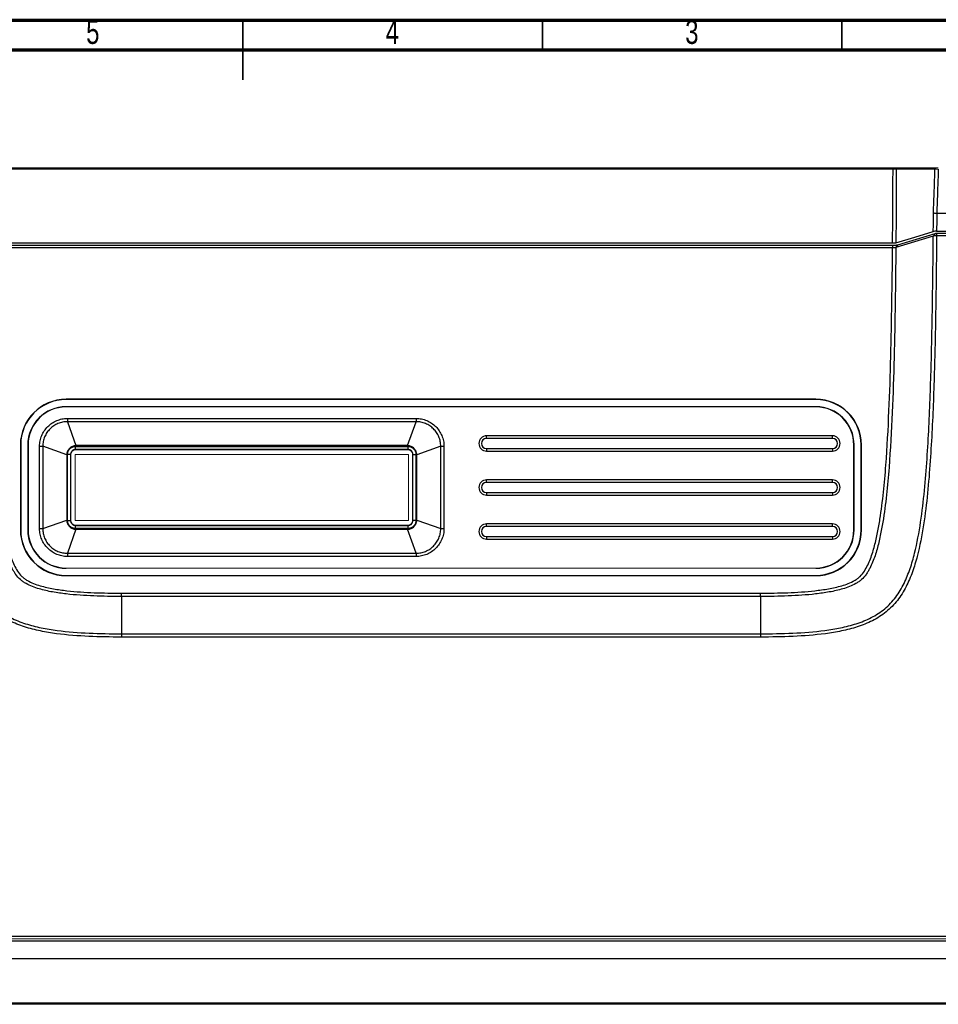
# Model space of a CAD drawing. Header units: millimetres. Extents: x 15 to 415, y 5 to 292.
# Tile 5 of 6: x 178 to 331, y 128 to 292. Entities that reach past the tile are written whole.
import ezdxf

# ---------------------------------------------------------------- set-up
doc = ezdxf.new("R2010")
doc.units = ezdxf.units.MM
doc.styles.add('SLDTEXTSTYLE0', font='TXT', dxfattribs={"width": 0.75})

msp = doc.modelspace()

# ---------------------------------------------------------------- linework, layer by layer
at = {"color": 7, "linetype": 'Continuous', "lineweight": 70}
for p, q in [((15, 292), (415, 292)), ((20, 287), (410, 287))]:
    msp.add_line(p, q, dxfattribs=at)
at = {"color": 7, "linetype": 'Continuous', "lineweight": 35}
for p, q in [((215, 292), (215, 282)), ((215, 287), (215, 292)), ((265, 287), (265, 292)), ((315, 287), (315, 292))]:
    msp.add_line(p, q, dxfattribs=at)
at = {"color": 7, "linetype": 'Continuous', "lineweight": 25}
for p, q in [((172.61, 267.33), (323.54, 267.33)), ((323.54, 267.1), (172.61, 267.1)), ((323.54, 267.1), (323.54, 267.33)), ((324.09, 267.1), (324.3, 267.33)), ((330.54, 267.1), (324.09, 267.1)), ((324.3, 267.33), (330.75, 267.33)), ((336.97, 259.71), (330.84, 259.71)), ((330.81, 256.73), (336.97, 256.73)), ((330.26, 255.93), (324.01, 254.03)), ((324.33, 254.47), (330.58, 256.37)), ((330.58, 256.37), (330.26, 255.93)), ((330.81, 256.4), (330.81, 255.95)), ((330.81, 256.4), (336.97, 256.4)), ((336.97, 255.95), (330.81, 255.95)), ((323.46, 254.72), (172.68, 254.72)), ((172.69, 254.38), (323.46, 254.38)), ((323.46, 253.94), (172.69, 253.94)), ((323.46, 254.38), (323.46, 253.94)), ((324.33, 254.47), (324.01, 254.03)), ((310.65, 228.66), (185.5, 228.66)), ((185.5, 228.61), (185.5, 228.66)), ((310.65, 228.61), (185.5, 228.61)), ((310.65, 228.61), (310.65, 228.66)), ((185.5, 227.43), (185.5, 227.39)), ((310.65, 227.43), (185.5, 227.43)), ((310.65, 227.39), (185.5, 227.39)), ((310.65, 227.43), (310.65, 227.39)), ((185.72, 225.47), (243.93, 225.47)), ((185.72, 225.47), (185.72, 224.92)), ((243.93, 225.47), (243.93, 224.92)), ((243.93, 224.92), (185.72, 224.92)), ((185.72, 224.92), (187.15, 220.92)), ((242.5, 220.92), (243.93, 224.92)), ((313.44, 222.56), (255.69, 222.56)), ((255.69, 222.14), (255.69, 222.56)), ((313.44, 222.14), (255.69, 222.14)), ((313.44, 222.14), (313.44, 222.56)), ((177.88, 221.04), (177.88, 206.84)), ((177.92, 221.04), (177.88, 221.04)), ((177.92, 221.04), (177.92, 206.84)), ((179.11, 221.04), (179.11, 206.84)), ((179.11, 221.04), (179.15, 221.04)), ((179.15, 221.04), (179.15, 206.84)), ((181.07, 207.06), (181.07, 220.82)), ((181.07, 220.82), (181.62, 220.82)), ((181.62, 220.82), (181.62, 207.06)), ((185.62, 219.39), (181.62, 220.82)), ((187.07, 220.28), (187.07, 220.8)), ((187.07, 220.8), (242.58, 220.8)), ((242.5, 220.92), (187.15, 220.92)), ((242.58, 220.28), (242.58, 220.8)), ((248.03, 220.82), (244.04, 219.39)), ((248.03, 207.06), (248.03, 220.82)), ((248.03, 220.82), (248.58, 220.82)), ((248.58, 220.82), (248.58, 207.06)), ((255.69, 220.45), (255.69, 220.02)), ((255.69, 220.45), (313.44, 220.45)), ((313.44, 220.45), (313.44, 220.02)), ((317, 206.84), (317, 221.04)), ((317.04, 221.04), (317, 221.04)), ((317.04, 206.84), (317.04, 221.04)), ((318.22, 206.84), (318.22, 221.04)), ((318.22, 221.04), (318.27, 221.04)), ((318.27, 206.84), (318.27, 221.04)), ((185.62, 219.39), (185.62, 208.49)), ((186.26, 219.47), (185.74, 219.47)), ((185.74, 208.41), (185.74, 219.47)), ((186.26, 219.47), (186.26, 208.41)), ((186.29, 219.43), (186.26, 219.47)), ((242.58, 220.28), (187.07, 220.28)), ((187.07, 220.28), (187.11, 220.25)), ((242.55, 220.25), (242.58, 220.28)), ((243.39, 219.47), (243.36, 219.43)), ((243.39, 219.47), (243.91, 219.47)), ((243.39, 208.41), (243.39, 219.47)), ((243.91, 219.47), (243.91, 208.41)), ((244.04, 208.49), (244.04, 219.39)), ((255.69, 220.02), (313.44, 220.02)), ((313.44, 215.21), (255.69, 215.21)), ((255.69, 214.78), (255.69, 215.21)), ((313.44, 214.78), (255.69, 214.78)), ((313.44, 214.78), (313.44, 215.21)), ((255.69, 213.09), (255.69, 212.67)), ((255.69, 213.09), (313.44, 213.09)), ((255.69, 212.67), (313.44, 212.67)), ((313.44, 213.09), (313.44, 212.67)), ((181.62, 207.06), (185.62, 208.49)), ((185.74, 208.41), (186.26, 208.41)), ((186.26, 208.41), (186.29, 208.44)), ((187.11, 207.63), (187.07, 207.6)), ((187.07, 207.08), (187.07, 207.6)), ((187.07, 207.6), (242.58, 207.6)), ((242.58, 207.6), (242.55, 207.63)), ((242.58, 207.08), (242.58, 207.6)), ((243.36, 208.44), (243.39, 208.41)), ((243.91, 208.41), (243.39, 208.41)), ((244.04, 208.49), (248.03, 207.06)), ((313.44, 207.85), (255.69, 207.85)), ((255.69, 207.43), (255.69, 207.85)), ((313.44, 207.43), (255.69, 207.43)), ((313.44, 207.43), (313.44, 207.85)), ((177.92, 206.84), (177.88, 206.84)), ((179.11, 206.84), (179.15, 206.84)), ((181.07, 207.06), (181.62, 207.06)), ((187.15, 206.95), (185.72, 202.96)), ((242.58, 207.08), (187.07, 207.08)), ((187.15, 206.95), (242.5, 206.95)), ((243.93, 202.96), (242.5, 206.95)), ((248.03, 207.06), (248.58, 207.06)), ((255.69, 205.74), (255.69, 205.31)), ((255.69, 205.74), (313.44, 205.74)), ((313.44, 205.74), (313.44, 205.31)), ((317.04, 206.84), (317, 206.84)), ((318.22, 206.84), (318.27, 206.84)), ((255.69, 205.31), (313.44, 205.31)), ((185.72, 202.96), (243.93, 202.96)), ((185.72, 202.96), (185.72, 202.41)), ((243.93, 202.41), (185.72, 202.41)), ((243.93, 202.96), (243.93, 202.41)), ((185.5, 199.26), (185.5, 199.22)), ((185.5, 199.26), (310.65, 199.26)), ((185.5, 199.22), (310.65, 199.22)), ((310.65, 199.26), (310.65, 199.22)), ((194.73, 195.74), (194.73, 196.29)), ((194.73, 196.29), (301.41, 196.29)), ((194.73, 195.74), (194.73, 189.51)), ((301.41, 195.74), (194.73, 195.74)), ((301.41, 195.74), (301.41, 196.29)), ((301.41, 195.74), (301.41, 189.51)), ((194.73, 189.51), (194.73, 188.96)), ((194.73, 189.51), (301.41, 189.51)), ((301.41, 189.51), (301.41, 188.96)), ((301.41, 188.96), (194.73, 188.96)), ((159.17, 139), (336.97, 139)), ((159.17, 138.22), (336.97, 138.22)), ((336.97, 135.25), (159.17, 135.25)), ((159.17, 127.88), (336.97, 127.88)), ((336.97, 127.63), (159.17, 127.63))]:
    msp.add_line(p, q, dxfattribs=at)
at = {"color": 144, "linetype": 'Continuous', "lineweight": 18}
for p, q in [((330.75, 267.33), (330.54, 267.1)), ((186.29, 208.44), (186.29, 219.43)), ((242.66, 219.42), (187.01, 219.43)), ((187.01, 219.43), (187.01, 208.45)), ((187.11, 220.25), (242.55, 220.25)), ((242.66, 208.44), (242.66, 219.42)), ((243.36, 219.43), (243.36, 208.44)), ((187.01, 208.45), (242.66, 208.44)), ((242.55, 207.63), (187.11, 207.63)), ((185.5, 200.44), (185.5, 200.49)), ((185.5, 200.49), (310.65, 200.49)), ((185.5, 200.44), (310.65, 200.44)), ((287.58, 200.44), (287.57, 200.49)), ((288.58, 200.49), (288.58, 200.44)), ((310.65, 200.44), (310.65, 200.49)), ((336.97, 138.56), (159.17, 138.56))]:
    msp.add_line(p, q, dxfattribs=at)
at = {"color": 7, "linetype": 'Continuous', "lineweight": 25, "flags": 128}
msp.add_lwpolyline([(324.02, 254.77), (327.19, 255.74), (330.26, 256.68)], dxfattribs=at)
at = {"color": 7, "linetype": 'Continuous', "lineweight": 25}
for centre, radius, start, end in [((185.5, 221.04), 7.62, 90, 180), ((185.5, 221.04), 7.58, 90, 180), ((310.65, 221.04), 7.62, 0, 90), ((310.65, 221.04), 7.58, 0, 90), ((185.5, 221.04), 6.39, 90, 180), ((185.5, 221.04), 6.35, 90, 180), ((310.65, 221.04), 6.39, 0, 90), ((310.65, 221.04), 6.35, 0, 90), ((255.69, 221.29), 1.27, 90, 270), ((255.69, 221.29), 0.844, 90, 270), ((313.44, 221.29), 1.27, 270, 90), ((313.44, 221.29), 0.844, 270, 90), ((255.69, 213.94), 1.27, 90, 270), ((255.69, 213.94), 0.844, 90, 270), ((313.44, 213.94), 1.27, 270, 90), ((313.44, 213.94), 0.844, 270, 90), ((255.69, 206.58), 1.27, 90, 270), ((255.69, 206.58), 0.844, 90, 270), ((313.44, 206.58), 1.27, 270, 90), ((313.44, 206.58), 0.844, 270, 90), ((185.5, 206.84), 7.62, 180, 270), ((185.5, 206.84), 7.58, 180, 270), ((185.5, 206.84), 6.39, 180, 270), ((185.5, 206.84), 6.35, 180, 270), ((310.65, 206.84), 7.62, 270, 0), ((310.65, 206.84), 6.35, 270, 0), ((310.65, 206.84), 7.58, 270, 0), ((310.65, 206.84), 6.39, 270, 0)]:
    msp.add_arc(centre, radius, start, end, dxfattribs=at)
at = {"color": 144, "linetype": 'Continuous', "lineweight": 18}
for centre, major_axis in [((187.11, 219.43), (0.575, -0.575)), ((242.55, 219.43), (-0.575, -0.575)), ((187.11, 208.44), (0.575, 0.575)), ((242.55, 208.44), (-0.575, 0.575))]:
    msp.add_ellipse(centre, major_axis=major_axis, ratio=0.999695, start_param=2.356347, end_param=3.926839, dxfattribs=at)
at = {"color": 7, "linetype": 'Continuous', "lineweight": 25}
for points, knots in [([(323.46, 254.72), (323.48, 256.82), (323.5, 258.92), (323.51, 261.03), (323.52, 263.05), (323.53, 265.08), (323.54, 267.1)], [0, 0, 0, 0, 0.0063077, 0.0063077, 0.0063077, 0.01238248, 0.01238248, 0.01238248, 0.01238248]), ([(323.54, 267.33), (323.54, 267.33), (323.55, 267.33), (323.57, 267.33), (323.58, 267.33), (323.6, 267.33), (323.62, 267.33), (323.64, 267.33), (323.65, 267.33), (323.67, 267.33), (323.69, 267.33), (323.7, 267.33), (323.72, 267.33), (323.73, 267.33), (323.75, 267.33), (323.76, 267.33), (323.78, 267.33), (323.8, 267.33), (323.81, 267.33), (323.83, 267.33), (323.84, 267.33), (323.86, 267.33), (323.87, 267.33), (323.89, 267.33), (323.91, 267.33), (323.92, 267.33), (323.94, 267.33), (323.95, 267.33), (323.96, 267.33), (323.98, 267.33), (323.99, 267.33), (324.01, 267.33), (324.02, 267.33), (324.03, 267.33), (324.05, 267.33), (324.06, 267.33), (324.07, 267.33), (324.09, 267.33), (324.1, 267.33), (324.11, 267.33), (324.12, 267.33), (324.14, 267.33), (324.15, 267.33), (324.16, 267.33), (324.17, 267.33), (324.18, 267.33), (324.19, 267.33), (324.2, 267.33), (324.21, 267.33), (324.22, 267.33), (324.24, 267.33), (324.25, 267.33), (324.26, 267.33), (324.27, 267.33), (324.28, 267.33), (324.28, 267.33), (324.29, 267.33), (324.3, 267.33), (324.3, 267.33)], [0, 0, 0, 0, 0.015765, 0.031491, 0.044046, 0.062841, 0.087842, 0.102818, 0.125256, 0.141524, 0.165918, 0.178115, 0.196416, 0.217784, 0.230618, 0.249894, 0.266237, 0.29081, 0.303133, 0.321664, 0.343268, 0.356206, 0.375564, 0.391911, 0.416385, 0.428606, 0.446923, 0.468276, 0.481084, 0.500295, 0.516562, 0.540982, 0.553206, 0.571563, 0.593021, 0.605923, 0.625319, 0.641788, 0.666481, 0.67879, 0.697204, 0.718636, 0.73147, 0.750687, 0.766929, 0.791268, 0.80343, 0.821669, 0.842949, 0.855721, 0.87489, 0.899771, 0.914723, 0.937196, 0.949708, 0.968518, 0.984237, 1, 1, 1, 1]), ([(324.09, 267.1), (324.08, 267.1), (324.05, 267.1), (323.99, 267.1), (323.93, 267.1), (323.84, 267.1), (323.71, 267.1), (323.6, 267.1), (323.54, 267.1)], [0, 0, 0, 0, 0.1168877, 0.2392339, 0.3670374, 0.5002974, 0.7095884, 1, 1, 1, 1]), ([(324.09, 267.1), (324.09, 266.66), (324.09, 266.23), (324.07, 261.67), (324.04, 258.04), (324.02, 254.77)], [0.93765496, 0.93765496, 0.93765496, 0.93765496, 0.94086715, 0.94086715, 0.97196219, 0.97196219, 0.97196219, 0.97196219]), ([(330.29, 259.73), (330.33, 261), (330.38, 262.27), (330.42, 263.54), (330.46, 264.73), (330.5, 265.91), (330.54, 267.1)], [0, 0, 0, 0, 0.003820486, 0.003820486, 0.003820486, 0.007386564, 0.007386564, 0.007386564, 0.007386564]), ([(331.1, 267.09), (331.05, 265.89), (331.01, 264.7), (330.97, 263.51), (330.93, 262.24), (330.88, 260.97), (330.84, 259.71)], [0.000241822, 0.000241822, 0.000241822, 0.000241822, 0.003830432, 0.003830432, 0.003830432, 0.007635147, 0.007635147, 0.007635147, 0.007635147]), ([(330.84, 259.71), (330.72, 259.71), (330.61, 259.71), (330.42, 259.72), (330.34, 259.73), (330.29, 259.73)], [0, 0, 0, 0, 0.5, 0.5, 1, 1, 1, 1]), ([(330.84, 259.71), (330.83, 259.21), (330.83, 258.72), (330.83, 258.22), (330.82, 257.72), (330.82, 257.23), (330.81, 256.73)], [0, 0, 0, 0, 0.001490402, 0.001490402, 0.001490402, 0.002975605, 0.002975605, 0.002975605, 0.002975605]), ([(330.81, 256.73), (330.7, 256.73), (330.59, 256.73), (330.4, 256.71), (330.32, 256.69), (330.26, 256.68)], [0, 0, 0, 0, 0.5, 0.5, 1, 1, 1, 1]), ([(194.73, 188.96), (192.92, 188.96), (191.11, 188.99), (187.5, 189.15), (185.7, 189.29), (183, 189.64), (182.11, 189.79), (180.32, 190.16), (179.44, 190.38), (178.14, 190.8), (177.72, 190.95), (176.87, 191.29), (176.46, 191.48), (175.65, 191.89), (175.25, 192.12), (174.49, 192.61), (174.12, 192.88), (173.07, 193.73), (172.44, 194.37), (171.6, 195.45), (171.34, 195.82), (170.86, 196.58), (170.64, 196.98), (170.02, 198.17), (169.68, 199), (169.22, 200.28), (169.08, 200.71), (168.81, 201.57), (168.69, 202), (168.12, 204.17), (167.79, 205.93), (167.24, 209.46), (167.03, 211.23), (166.67, 214.79), (166.53, 216.57), (166.28, 220.15), (166.17, 221.93), (165.91, 227.3), (165.78, 230.88), (165.59, 238.04), (165.52, 241.63), (165.41, 248.79), (165.37, 252.37), (165.34, 255.95)], [0, 0, 0, 0, 0.0625, 0.0625, 0.125, 0.125, 0.15625, 0.15625, 0.1875, 0.1875, 0.203125, 0.203125, 0.21875, 0.21875, 0.234375, 0.234375, 0.25, 0.25, 0.28125, 0.28125, 0.296875, 0.296875, 0.3125, 0.3125, 0.34375, 0.34375, 0.359375, 0.359375, 0.375, 0.375, 0.4375, 0.4375, 0.5, 0.5, 0.5625, 0.5625, 0.625, 0.625, 0.75, 0.75, 0.875, 0.875, 1, 1, 1, 1]), ([(165.89, 255.93), (165.92, 252.39), (165.96, 248.84), (166.07, 241.75), (166.14, 238.21), (166.33, 231.12), (166.45, 227.58), (166.71, 222.26), (166.81, 220.49), (167.05, 216.96), (167.19, 215.19), (167.53, 211.67), (167.74, 209.91), (168.26, 206.42), (168.58, 204.68), (169.23, 202.1), (169.47, 201.24), (170.05, 199.54), (170.39, 198.72), (171.17, 197.12), (171.62, 196.35), (172.7, 194.91), (173.31, 194.26), (174.34, 193.4), (174.7, 193.13), (175.45, 192.64), (175.84, 192.41), (176.64, 192), (177.05, 191.81), (177.89, 191.47), (178.31, 191.32), (179.59, 190.91), (180.47, 190.69), (182.23, 190.32), (183.12, 190.18), (185.79, 189.83), (187.57, 189.7), (191.15, 189.54), (192.94, 189.51), (194.73, 189.51)], [0, 0, 0, 0, 0.125, 0.125, 0.25, 0.25, 0.375, 0.375, 0.4375, 0.4375, 0.5, 0.5, 0.5625, 0.5625, 0.625, 0.625, 0.65625, 0.65625, 0.6875, 0.6875, 0.71875, 0.71875, 0.75, 0.75, 0.765625, 0.765625, 0.78125, 0.78125, 0.796875, 0.796875, 0.8125, 0.8125, 0.84375, 0.84375, 0.875, 0.875, 0.9375, 0.9375, 1, 1, 1, 1]), ([(330.81, 255.95), (330.78, 252.37), (330.74, 248.79), (330.63, 241.63), (330.56, 238.04), (330.37, 230.88), (330.24, 227.3), (329.97, 221.93), (329.87, 220.15), (329.62, 216.57), (329.48, 214.79), (329.12, 211.23), (328.91, 209.46), (328.36, 205.93), (328.03, 204.17), (327.46, 202), (327.34, 201.57), (327.07, 200.71), (326.93, 200.28), (326.47, 199), (326.12, 198.17), (325.51, 196.98), (325.29, 196.58), (324.81, 195.82), (324.55, 195.45), (323.71, 194.37), (323.08, 193.73), (322.03, 192.88), (321.66, 192.61), (320.9, 192.12), (320.5, 191.89), (319.69, 191.48), (319.28, 191.29), (318.43, 190.95), (318.01, 190.8), (316.71, 190.38), (315.82, 190.16), (314.04, 189.79), (313.14, 189.64), (310.45, 189.29), (308.65, 189.15), (305.04, 188.99), (303.23, 188.96), (301.41, 188.96)], [0, 0, 0, 0, 0.125, 0.125, 0.25, 0.25, 0.375, 0.375, 0.4375, 0.4375, 0.5, 0.5, 0.5625, 0.5625, 0.625, 0.625, 0.640625, 0.640625, 0.65625, 0.65625, 0.6875, 0.6875, 0.703125, 0.703125, 0.71875, 0.71875, 0.75, 0.75, 0.765625, 0.765625, 0.78125, 0.78125, 0.796875, 0.796875, 0.8125, 0.8125, 0.84375, 0.84375, 0.875, 0.875, 0.9375, 0.9375, 1, 1, 1, 1]), ([(301.41, 189.51), (303.21, 189.51), (305, 189.54), (308.58, 189.7), (310.36, 189.83), (313.03, 190.18), (313.91, 190.32), (315.68, 190.69), (316.55, 190.91), (317.84, 191.32), (318.26, 191.47), (319.1, 191.81), (319.51, 192), (320.31, 192.41), (320.7, 192.64), (321.45, 193.13), (321.81, 193.4), (322.84, 194.26), (323.45, 194.91), (324.53, 196.35), (324.98, 197.12), (325.76, 198.72), (326.09, 199.54), (326.68, 201.24), (326.92, 202.1), (327.57, 204.68), (327.88, 206.42), (328.41, 209.91), (328.61, 211.67), (328.96, 215.19), (329.1, 216.96), (329.34, 220.49), (329.44, 222.26), (329.7, 227.58), (329.82, 231.12), (330.01, 238.21), (330.08, 241.75), (330.19, 248.84), (330.23, 252.39), (330.26, 255.93)], [0, 0, 0, 0, 0.0625, 0.0625, 0.125, 0.125, 0.15625, 0.15625, 0.1875, 0.1875, 0.203125, 0.203125, 0.21875, 0.21875, 0.234375, 0.234375, 0.25, 0.25, 0.28125, 0.28125, 0.3125, 0.3125, 0.34375, 0.34375, 0.375, 0.375, 0.4375, 0.4375, 0.5, 0.5, 0.5625, 0.5625, 0.625, 0.625, 0.75, 0.75, 0.875, 0.875, 1, 1, 1, 1]), ([(330.81, 255.95), (330.78, 255.95), (330.73, 255.96), (330.64, 255.95), (330.56, 255.95), (330.49, 255.95), (330.42, 255.95), (330.36, 255.94), (330.3, 255.94), (330.27, 255.94), (330.26, 255.93)], [0, 0, 0, 0, 0.122608, 0.246981, 0.373129, 0.501061, 0.62367, 0.750972, 0.871589, 1, 1, 1, 1]), ([(330.58, 256.37), (330.59, 256.37), (330.6, 256.38), (330.63, 256.38), (330.65, 256.39), (330.68, 256.39), (330.71, 256.39), (330.74, 256.39), (330.77, 256.4), (330.8, 256.4), (330.81, 256.4)], [0, 0, 0, 0, 0.125646, 0.250139, 0.393316, 0.500338, 0.642761, 0.750412, 0.874907, 1, 1, 1, 1]), ([(194.73, 195.74), (193.19, 195.74), (191.66, 195.76), (188.59, 195.88), (187.06, 195.98), (184.77, 196.24), (184.01, 196.35), (182.87, 196.55), (182.5, 196.63), (181.74, 196.8), (181.36, 196.9), (180.62, 197.12), (180.25, 197.24), (179.53, 197.53), (179.18, 197.69), (178.67, 197.98), (178.5, 198.09), (178.18, 198.31), (178.03, 198.43), (177.59, 198.82), (177.34, 199.11), (176.99, 199.58), (176.89, 199.74), (176.68, 200.07), (176.59, 200.24), (176.32, 200.75), (176.16, 201.1), (175.73, 202.17), (175.49, 202.9), (175.07, 204.39), (174.89, 205.14), (174.57, 206.64), (174.44, 207.39), (174.06, 209.66), (173.87, 211.17), (173.54, 214.21), (173.4, 215.74), (173.05, 220.32), (172.88, 223.38), (172.62, 229.51), (172.52, 232.58), (172.28, 241.77), (172.2, 247.9), (172.14, 254.03)], [0, 0, 0, 0, 0.0625, 0.0625, 0.125, 0.125, 0.15625, 0.15625, 0.171875, 0.171875, 0.1875, 0.1875, 0.203125, 0.203125, 0.21875, 0.21875, 0.226562, 0.226562, 0.234375, 0.234375, 0.25, 0.25, 0.257812, 0.257812, 0.265625, 0.265625, 0.28125, 0.28125, 0.3125, 0.3125, 0.34375, 0.34375, 0.375, 0.375, 0.4375, 0.4375, 0.5, 0.5, 0.625, 0.625, 0.75, 0.75, 1, 1, 1, 1]), ([(172.69, 253.94), (172.75, 247.89), (172.83, 241.84), (173.06, 232.77), (173.16, 229.74), (173.42, 223.7), (173.58, 220.67), (173.92, 216.15), (174.05, 214.64), (174.37, 211.64), (174.55, 210.14), (174.91, 207.91), (175.04, 207.16), (175.33, 205.68), (175.5, 204.94), (175.89, 203.47), (176.11, 202.74), (176.52, 201.67), (176.67, 201.32), (176.99, 200.64), (177.18, 200.3), (177.6, 199.66), (177.84, 199.36), (178.25, 198.96), (178.4, 198.84), (178.71, 198.61), (178.87, 198.5), (179.37, 198.21), (179.72, 198.05), (180.43, 197.76), (180.79, 197.64), (181.53, 197.42), (181.9, 197.33), (182.65, 197.16), (183.02, 197.08), (184.14, 196.88), (184.9, 196.78), (187.15, 196.53), (188.67, 196.43), (191.7, 196.31), (193.21, 196.29), (194.73, 196.29)], [0, 0, 0, 0, 0.25, 0.25, 0.375, 0.375, 0.5, 0.5, 0.5625, 0.5625, 0.625, 0.625, 0.65625, 0.65625, 0.6875, 0.6875, 0.71875, 0.71875, 0.734375, 0.734375, 0.75, 0.75, 0.765625, 0.765625, 0.773438, 0.773438, 0.78125, 0.78125, 0.796875, 0.796875, 0.8125, 0.8125, 0.828125, 0.828125, 0.84375, 0.84375, 0.875, 0.875, 0.9375, 0.9375, 1, 1, 1, 1]), ([(324.01, 254.03), (323.95, 247.9), (323.87, 241.77), (323.63, 232.58), (323.53, 229.52), (323.27, 223.39), (323.1, 220.33), (322.75, 215.75), (322.61, 214.22), (322.28, 211.18), (322.08, 209.66), (321.71, 207.4), (321.57, 206.64), (321.26, 205.14), (321.08, 204.39), (320.66, 202.91), (320.42, 202.17), (319.99, 201.11), (319.83, 200.76), (319.56, 200.24), (319.47, 200.08), (319.26, 199.75), (319.16, 199.58), (318.81, 199.11), (318.56, 198.82), (318.12, 198.43), (317.97, 198.31), (317.65, 198.09), (317.48, 197.98), (316.97, 197.69), (316.62, 197.53), (315.9, 197.24), (315.53, 197.12), (314.79, 196.9), (314.41, 196.8), (313.66, 196.63), (313.28, 196.55), (312.14, 196.35), (311.38, 196.24), (309.09, 195.98), (307.56, 195.88), (304.49, 195.76), (302.95, 195.74), (301.41, 195.74)], [0, 0, 0, 0, 0.25, 0.25, 0.375, 0.375, 0.5, 0.5, 0.5625, 0.5625, 0.625, 0.625, 0.65625, 0.65625, 0.6875, 0.6875, 0.71875, 0.71875, 0.734375, 0.734375, 0.742188, 0.742188, 0.75, 0.75, 0.765625, 0.765625, 0.773438, 0.773438, 0.78125, 0.78125, 0.796875, 0.796875, 0.8125, 0.8125, 0.828125, 0.828125, 0.84375, 0.84375, 0.875, 0.875, 0.9375, 0.9375, 1, 1, 1, 1]), ([(301.41, 196.29), (302.93, 196.29), (304.45, 196.31), (307.48, 196.43), (308.99, 196.53), (311.25, 196.78), (312, 196.88), (313.13, 197.08), (313.5, 197.16), (314.25, 197.33), (314.62, 197.42), (315.36, 197.64), (315.72, 197.76), (316.43, 198.05), (316.78, 198.21), (317.28, 198.5), (317.44, 198.61), (317.75, 198.84), (317.9, 198.96), (318.31, 199.36), (318.55, 199.66), (318.97, 200.3), (319.15, 200.64), (319.48, 201.32), (319.63, 201.67), (320.04, 202.74), (320.26, 203.47), (320.65, 204.94), (320.82, 205.68), (321.11, 207.16), (321.24, 207.91), (321.6, 210.14), (321.78, 211.64), (322.1, 214.64), (322.23, 216.15), (322.57, 220.67), (322.73, 223.7), (322.99, 229.74), (323.09, 232.77), (323.32, 241.84), (323.4, 247.89), (323.46, 253.94)], [0, 0, 0, 0, 0.0625, 0.0625, 0.125, 0.125, 0.15625, 0.15625, 0.171875, 0.171875, 0.1875, 0.1875, 0.203125, 0.203125, 0.21875, 0.21875, 0.226562, 0.226562, 0.234375, 0.234375, 0.25, 0.25, 0.265625, 0.265625, 0.28125, 0.28125, 0.3125, 0.3125, 0.34375, 0.34375, 0.375, 0.375, 0.4375, 0.4375, 0.5, 0.5, 0.625, 0.625, 0.75, 0.75, 1, 1, 1, 1]), ([(324.02, 254.77), (323.96, 254.76), (323.88, 254.74), (323.69, 254.72), (323.58, 254.72), (323.46, 254.72)], [0, 0, 0, 0, 0.5, 0.5, 1, 1, 1, 1]), ([(323.46, 254.38), (323.48, 254.38), (323.52, 254.38), (323.61, 254.38), (323.72, 254.39), (323.85, 254.39), (323.97, 254.4), (324.08, 254.42), (324.18, 254.43), (324.25, 254.45), (324.3, 254.46), (324.32, 254.47), (324.33, 254.47)], [0, 0, 0, 0, 0.062452, 0.125143, 0.249618, 0.375118, 0.499664, 0.624624, 0.749835, 0.874308, 0.936991, 1, 1, 1, 1]), ([(324.01, 254.03), (324, 254.03), (323.98, 254.02), (323.94, 254.01), (323.88, 253.99), (323.78, 253.96), (323.65, 253.95), (323.54, 253.94), (323.49, 253.94), (323.46, 253.94)], [0, 0, 0, 0, 0.087947, 0.172099, 0.252471, 0.502929, 0.751878, 0.876536, 1, 1, 1, 1]), ([(181.07, 220.82), (181.07, 221.13), (181.1, 221.43), (181.22, 222.02), (181.31, 222.31), (181.55, 222.87), (181.69, 223.14), (182.03, 223.64), (182.23, 223.88), (182.66, 224.31), (182.89, 224.5), (183.4, 224.84), (183.66, 224.99), (184.22, 225.22), (184.51, 225.31), (185.11, 225.44), (185.41, 225.47), (185.72, 225.47)], [0, 0, 0, 0, 0.125, 0.125, 0.25, 0.25, 0.375, 0.375, 0.5, 0.5, 0.625, 0.625, 0.75, 0.75, 0.875, 0.875, 1, 1, 1, 1]), ([(243.93, 225.47), (244.24, 225.47), (244.54, 225.44), (245.13, 225.32), (245.43, 225.23), (245.99, 224.99), (246.25, 224.85), (246.76, 224.51), (246.99, 224.31), (247.42, 223.88), (247.61, 223.65), (247.96, 223.14), (248.1, 222.87), (248.34, 222.32), (248.43, 222.03), (248.55, 221.43), (248.58, 221.13), (248.58, 220.82)], [0, 0, 0, 0, 0.125, 0.125, 0.25, 0.25, 0.375, 0.375, 0.5, 0.5, 0.625, 0.625, 0.75, 0.75, 0.875, 0.875, 1, 1, 1, 1]), ([(185.72, 224.92), (185.45, 224.92), (185.18, 224.9), (184.65, 224.79), (184.39, 224.71), (183.9, 224.51), (183.66, 224.38), (183.21, 224.08), (183.01, 223.91), (182.63, 223.53), (182.45, 223.32), (182.16, 222.87), (182.03, 222.64), (181.82, 222.14), (181.74, 221.88), (181.64, 221.36), (181.62, 221.09), (181.62, 220.82)], [0, 0, 0, 0, 0.125, 0.125, 0.25, 0.25, 0.375, 0.375, 0.5, 0.5, 0.625, 0.625, 0.75, 0.75, 0.875, 0.875, 1, 1, 1, 1]), ([(248.03, 220.82), (248.04, 221.09), (248.01, 221.36), (247.91, 221.89), (247.83, 222.15), (247.62, 222.64), (247.49, 222.88), (247.19, 223.33), (247.02, 223.53), (246.64, 223.91), (246.43, 224.08), (245.99, 224.38), (245.75, 224.51), (245.25, 224.72), (244.99, 224.8), (244.47, 224.9), (244.2, 224.92), (243.93, 224.92)], [0, 0, 0, 0, 0.125, 0.125, 0.25, 0.25, 0.375, 0.375, 0.5, 0.5, 0.625, 0.625, 0.75, 0.75, 0.875, 0.875, 1, 1, 1, 1]), ([(187.15, 220.92), (187.05, 220.92), (186.95, 220.91), (186.75, 220.87), (186.66, 220.84), (186.38, 220.72), (186.21, 220.61), (185.93, 220.33), (185.81, 220.16), (185.7, 219.88), (185.67, 219.79), (185.63, 219.59), (185.62, 219.49), (185.62, 219.39)], [0, 0, 0, 0, 0.125, 0.125, 0.25, 0.25, 0.5, 0.5, 0.75, 0.75, 0.875, 0.875, 1, 1, 1, 1]), ([(185.74, 219.47), (185.74, 219.5), (185.74, 219.55), (185.75, 219.64), (185.77, 219.75), (185.8, 219.86), (185.85, 219.99), (185.9, 220.1), (185.97, 220.22), (186.05, 220.32), (186.14, 220.42), (186.23, 220.5), (186.34, 220.58), (186.45, 220.64), (186.57, 220.7), (186.69, 220.74), (186.82, 220.77), (186.92, 220.79), (187.01, 220.8), (187.05, 220.8), (187.07, 220.8)], [0, 0, 0, 0, 0.04164, 0.083258, 0.125033, 0.196452, 0.250028, 0.321444, 0.375018, 0.446432, 0.500005, 0.571418, 0.624991, 0.696407, 0.749981, 0.821399, 0.874976, 0.937478, 0.968689, 1, 1, 1, 1]), ([(244.04, 219.39), (244.04, 219.49), (244.03, 219.59), (243.98, 219.79), (243.95, 219.88), (243.84, 220.16), (243.72, 220.33), (243.44, 220.61), (243.27, 220.73), (243, 220.84), (242.9, 220.87), (242.7, 220.91), (242.6, 220.92), (242.5, 220.92)], [0, 0, 0, 0, 0.125, 0.125, 0.25, 0.25, 0.5, 0.5, 0.75, 0.75, 0.875, 0.875, 1, 1, 1, 1]), ([(242.58, 220.8), (242.61, 220.8), (242.67, 220.79), (242.75, 220.79), (242.86, 220.77), (242.97, 220.74), (243.1, 220.69), (243.21, 220.64), (243.33, 220.57), (243.43, 220.49), (243.53, 220.4), (243.61, 220.31), (243.69, 220.2), (243.76, 220.09), (243.81, 219.96), (243.86, 219.85), (243.89, 219.72), (243.9, 219.62), (243.91, 219.53), (243.91, 219.49), (243.91, 219.47)], [0, 0, 0, 0, 0.04164, 0.083258, 0.125033, 0.196452, 0.250028, 0.321444, 0.375018, 0.446432, 0.500005, 0.571418, 0.624991, 0.696407, 0.749981, 0.821399, 0.874976, 0.937478, 0.968689, 1, 1, 1, 1]), ([(187.07, 220.28), (187.04, 220.28), (186.99, 220.28), (186.91, 220.26), (186.83, 220.24), (186.73, 220.21), (186.62, 220.15), (186.49, 220.04), (186.39, 219.92), (186.32, 219.78), (186.27, 219.63), (186.26, 219.52), (186.26, 219.47)], [0, 0, 0, 0, 0.06461, 0.127855, 0.189736, 0.250253, 0.375999, 0.500151, 0.624264, 0.750049, 0.872285, 1, 1, 1, 1]), ([(243.39, 219.47), (243.39, 219.49), (243.39, 219.55), (243.38, 219.63), (243.36, 219.7), (243.32, 219.8), (243.26, 219.92), (243.16, 220.04), (243.03, 220.15), (242.89, 220.22), (242.74, 220.27), (242.63, 220.28), (242.58, 220.28)], [0, 0, 0, 0, 0.06461, 0.127855, 0.189736, 0.250253, 0.375999, 0.500151, 0.624264, 0.750049, 0.872285, 1, 1, 1, 1]), ([(185.62, 208.49), (185.62, 208.39), (185.63, 208.29), (185.67, 208.09), (185.7, 207.99), (185.81, 207.72), (185.93, 207.55), (186.21, 207.27), (186.38, 207.15), (186.66, 207.03), (186.75, 207), (186.95, 206.96), (187.05, 206.95), (187.15, 206.95)], [0, 0, 0, 0, 0.125, 0.125, 0.25, 0.25, 0.5, 0.5, 0.75, 0.75, 0.875, 0.875, 1, 1, 1, 1]), ([(187.07, 207.08), (187.04, 207.08), (186.99, 207.08), (186.9, 207.09), (186.79, 207.11), (186.68, 207.14), (186.55, 207.18), (186.44, 207.24), (186.32, 207.31), (186.22, 207.38), (186.12, 207.48), (186.04, 207.57), (185.96, 207.68), (185.89, 207.79), (185.84, 207.91), (185.8, 208.03), (185.77, 208.16), (185.75, 208.26), (185.74, 208.34), (185.74, 208.39), (185.74, 208.41)], [0, 0, 0, 0, 0.04164, 0.083258, 0.125033, 0.196452, 0.250028, 0.321444, 0.375018, 0.446432, 0.500005, 0.571418, 0.624991, 0.696407, 0.749981, 0.821399, 0.874976, 0.937478, 0.968689, 1, 1, 1, 1]), ([(186.26, 208.41), (186.26, 208.38), (186.26, 208.33), (186.27, 208.25), (186.29, 208.17), (186.33, 208.07), (186.39, 207.96), (186.49, 207.83), (186.62, 207.73), (186.76, 207.66), (186.91, 207.61), (187.02, 207.6), (187.07, 207.6)], [0, 0, 0, 0, 0.06461, 0.127855, 0.189736, 0.250253, 0.375999, 0.500151, 0.624264, 0.750049, 0.872285, 1, 1, 1, 1]), ([(242.5, 206.95), (242.6, 206.95), (242.7, 206.96), (242.9, 207), (243, 207.03), (243.27, 207.15), (243.44, 207.27), (243.72, 207.55), (243.84, 207.72), (243.95, 207.99), (243.98, 208.09), (244.03, 208.29), (244.04, 208.39), (244.04, 208.49)], [0, 0, 0, 0, 0.125, 0.125, 0.25, 0.25, 0.5, 0.5, 0.75, 0.75, 0.875, 0.875, 1, 1, 1, 1]), ([(243.91, 208.41), (243.91, 208.38), (243.91, 208.32), (243.9, 208.24), (243.88, 208.13), (243.85, 208.02), (243.8, 207.89), (243.75, 207.78), (243.68, 207.66), (243.6, 207.56), (243.51, 207.46), (243.42, 207.38), (243.31, 207.3), (243.2, 207.23), (243.08, 207.17), (242.96, 207.13), (242.83, 207.1), (242.73, 207.09), (242.64, 207.08), (242.6, 207.08), (242.58, 207.08)], [0, 0, 0, 0, 0.04164, 0.083258, 0.125033, 0.196452, 0.250028, 0.321444, 0.375018, 0.446432, 0.500005, 0.571418, 0.624991, 0.696407, 0.749981, 0.821399, 0.874976, 0.937478, 0.968689, 1, 1, 1, 1]), ([(242.58, 207.6), (242.61, 207.6), (242.66, 207.6), (242.74, 207.61), (242.82, 207.63), (242.92, 207.67), (243.03, 207.73), (243.16, 207.83), (243.26, 207.96), (243.33, 208.1), (243.38, 208.25), (243.39, 208.36), (243.39, 208.41)], [0, 0, 0, 0, 0.06461, 0.127855, 0.189736, 0.250253, 0.375999, 0.500151, 0.624264, 0.750049, 0.872285, 1, 1, 1, 1]), ([(185.72, 202.41), (185.41, 202.41), (185.11, 202.44), (184.52, 202.56), (184.23, 202.65), (183.67, 202.89), (183.4, 203.03), (182.9, 203.37), (182.66, 203.57), (182.23, 203.99), (182.04, 204.23), (181.7, 204.73), (181.55, 205), (181.32, 205.56), (181.22, 205.85), (181.1, 206.45), (181.07, 206.75), (181.07, 207.06)], [0, 0, 0, 0, 0.125, 0.125, 0.25, 0.25, 0.375, 0.375, 0.5, 0.5, 0.625, 0.625, 0.75, 0.75, 0.875, 0.875, 1, 1, 1, 1]), ([(181.62, 207.06), (181.62, 206.79), (181.64, 206.52), (181.75, 205.99), (181.82, 205.73), (182.03, 205.24), (182.16, 205), (182.46, 204.55), (182.63, 204.34), (183.01, 203.97), (183.22, 203.79), (183.66, 203.49), (183.9, 203.37), (184.4, 203.16), (184.66, 203.08), (185.18, 202.98), (185.45, 202.95), (185.72, 202.96)], [0, 0, 0, 0, 0.125, 0.125, 0.25, 0.25, 0.375, 0.375, 0.5, 0.5, 0.625, 0.625, 0.75, 0.75, 0.875, 0.875, 1, 1, 1, 1]), ([(248.58, 207.06), (248.58, 206.75), (248.55, 206.45), (248.43, 205.86), (248.34, 205.56), (248.1, 205), (247.96, 204.74), (247.62, 204.23), (247.42, 204), (246.99, 203.57), (246.76, 203.38), (246.26, 203.03), (245.99, 202.89), (245.43, 202.65), (245.14, 202.56), (244.54, 202.44), (244.24, 202.41), (243.93, 202.41)], [0, 0, 0, 0, 0.125, 0.125, 0.25, 0.25, 0.375, 0.375, 0.5, 0.5, 0.625, 0.625, 0.75, 0.75, 0.875, 0.875, 1, 1, 1, 1]), ([(243.93, 202.96), (244.2, 202.95), (244.47, 202.98), (245, 203.08), (245.26, 203.16), (245.75, 203.37), (245.99, 203.5), (246.44, 203.8), (246.64, 203.97), (247.02, 204.35), (247.2, 204.56), (247.5, 205), (247.62, 205.24), (247.83, 205.73), (247.91, 205.99), (248.01, 206.52), (248.04, 206.79), (248.03, 207.06)], [0, 0, 0, 0, 0.125, 0.125, 0.25, 0.25, 0.375, 0.375, 0.5, 0.5, 0.625, 0.625, 0.75, 0.75, 0.875, 0.875, 1, 1, 1, 1])]:
    msp.add_open_spline(points, degree=3, knots=knots, dxfattribs=at)
at = {"color": 144, "linetype": 'Continuous', "lineweight": 18}
for points, knots in [([(331.1, 267.09), (331.07, 267.09), (331.01, 267.09), (330.9, 267.09), (330.77, 267.09), (330.67, 267.1), (330.59, 267.1), (330.56, 267.1), (330.54, 267.1)], [0, 0, 0, 0, 0.1228207, 0.2502704, 0.5004342, 0.7505256, 0.8420214, 1, 1, 1, 1]), ([(330.75, 267.33), (330.76, 267.33), (330.76, 267.33), (330.77, 267.33), (330.78, 267.33), (330.8, 267.33), (330.82, 267.33), (330.84, 267.33), (330.86, 267.33), (330.88, 267.33), (330.9, 267.33), (330.92, 267.33), (330.95, 267.33), (330.97, 267.33), (331, 267.33), (331.02, 267.33), (331.04, 267.33), (331.07, 267.33), (331.08, 267.33), (331.09, 267.33), (331.1, 267.33)], [0, 0, 0, 0, 0.031485, 0.062811, 0.125116, 0.196062, 0.249312, 0.320685, 0.374667, 0.446273, 0.4997, 0.570877, 0.624429, 0.696341, 0.750099, 0.821367, 0.874736, 0.937151, 0.968505, 1, 1, 1, 1])]:
    msp.add_open_spline(points, degree=3, knots=knots, dxfattribs=at)
at = {"color": 7, "linetype": 'Continuous', "lineweight": 25}
for points in [[(330.26, 256.68), (330.27, 257.66), (330.28, 258.68), (330.29, 259.73)], [(330.84, 259.71), (330.84, 259.71), (330.84, 259.71), (330.84, 259.71)]]:
    msp.add_open_spline(points, degree=3, dxfattribs=at)

# ---------------------------------------------------------------- texts
at = {"color": 7, "linetype": 'Continuous', "lineweight": 0, "char_height": 3.97, "attachment_point": 2, "style": 'SLDTEXTSTYLE0'}
for s, insert in [('5', (189.96, 291.98)), ('4', (239.96, 291.98)), ('3', (289.96, 291.98))]:
    msp.add_mtext(s, dxfattribs=dict(at, insert=insert))

doc.saveas('drawing.dxf')
